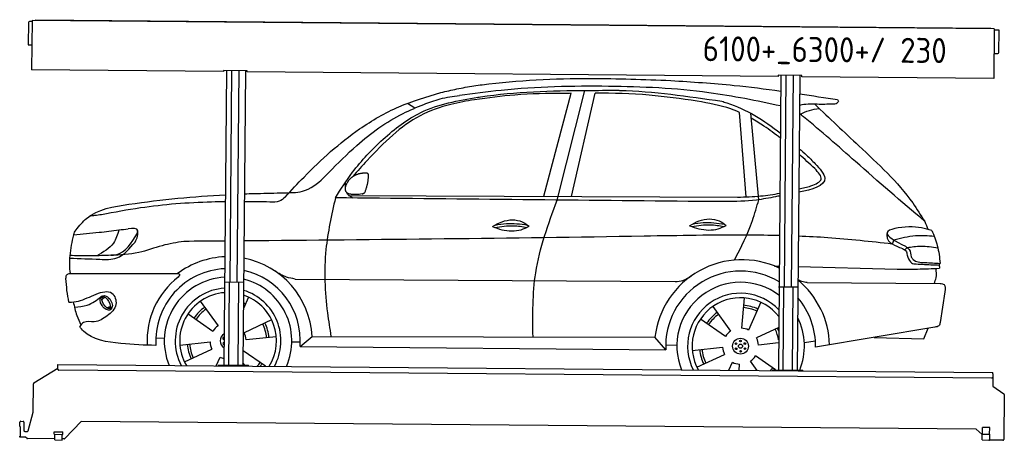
# Model space of a CAD drawing. Header units: millimetres. Extents: x 0 to 5198, y -17 to 2203.
import ezdxf

# ---------------------------------------------------------------- set-up
doc = ezdxf.new("R2010")
doc.units = ezdxf.units.MM
for name, color, linetype, lineweight in [('AM_0', 7, 'Continuous', 50), ('car', 10, 'Continuous', 25), ('Logo', 7, 'Continuous', 25), ('Plattform', 7, 'Continuous', 25)]:
    doc.layers.add(name, color=color, linetype=linetype, lineweight=lineweight)
doc.styles.get("Standard").update_dxf_attribs({"font": 'ISOCP.SHX'})

# ---------------------------------------------------------------- blocks, each defined once
blk = doc.blocks.new('Zubringerplattform GT230  GL550')
at = {"layer": 'Plattform'}
for p, q in [((46, 2187.9), (45, 2071.9)), ((65, 2192.7), (51, 2192.9)), ((65.1, 2198.7), (62.8, 1937.8)), ((5144.9, 2154.4), (65.1, 2198.7)), ((83.1, 2203.1), (5126.9, 2159.1)), ((83.1, 2203.1), (83.1, 2198.6)), ((5126.9, 2159.1), (5126.9, 2154.6)), ((5144.9, 2154.4), (5142.6, 1893.4)), ((5168.8, 2148.2), (5144.8, 2148.4)), ((5169.8, 2030.2), (5170.8, 2146.2)), ((46.9, 2069.9), (63.9, 2069.7)), ((5143.7, 2025.4), (5164.7, 2025.2)), ((1076.7, 1928.9), (62.8, 1937.8)), ((1076.8, 1934.9), (1076.7, 1928.9)), ((1201.8, 1933.8), (1076.8, 1934.9)), ((1091.9, 1934.8), (1078.3, 379.6)), ((1110.5, 817.1), (1120.3, 1934.5)), ((1148.5, 816.7), (1158.3, 1934.2)), ((1191.9, 1933.9), (1178.3, 378.7)), ((1201.7, 1927.8), (1201.8, 1933.8)), ((4003.6, 1903.4), (1201.7, 1927.8)), ((4003.7, 1909.4), (4003.6, 1903.4)), ((4128.7, 1908.3), (4003.7, 1909.4)), ((4018.8, 1909.2), (4005.2, 354.1)), ((4037.4, 791.5), (4047.2, 1909)), ((4075.4, 791.2), (4085.2, 1908.6)), ((4118.8, 1908.4), (4105.2, 353.2)), ((4128.6, 1902.3), (4128.7, 1908.3)), ((5142.6, 1893.4), (4128.6, 1902.3)), ((1179.5, 816.5), (1079.5, 817.3)), ((1103.3, 379.4), (1107.2, 817.1)), ((1153.3, 378.9), (1157.2, 816.7)), ((4106.4, 790.9), (4006.4, 791.8)), ((4030.2, 353.8), (4034.1, 791.6)), ((4080.2, 353.4), (4084.1, 791.1)), ((201.1, 358.3), (201.3, 377.3)), ((201.3, 377.3), (201.4, 383.3)), ((201.4, 383.3), (5138.2, 340.2)), ((1048.3, 379.9), (1208.3, 378.5)), ((1048.3, 379.9), (1048.3, 375.9)), ((1208.3, 374.5), (1208.3, 378.5)), ((74.9, 285.8), (201.2, 363)), ((5132.9, 310.2), (206.1, 353.2)), ((3975.2, 354.3), (4135.2, 352.9)), ((3975.2, 354.3), (3975.2, 350.3)), ((4135.2, 348.9), (4135.2, 352.9)), ((5137.9, 315.2), (5137.5, 267.7)), ((5138.1, 334.2), (5137.9, 315.2)), ((5138.1, 334.2), (5138.2, 340.2)), ((71.8, 131.8), (72.5, 281.6)), ((5137.5, 267.7), (5196, 228.1)), ((5198.2, 224), (5196.1, -12.3)), ((45.3, 33.3), (71.8, 131.8)), ((0.5, 56), (0.7, 78)), ((0.5, 56), (2.8, 56)), ((2.8, 56), (2.3, 5)), ((5.7, 83), (17.7, 82.8)), ((22.7, 77.8), (22.3, 34.8)), ((324.5, 82.2), (238.4, -8.5)), ((5050, 40.9), (324.5, 82.2)), ((0, 0), (0, 5)), ((2.3, 5), (0, 5)), ((28.2, -0.2), (0, 0)), ((27.3, 29.8), (40.4, 29.6)), ((182.6, 14.4), (182.7, 27.4)), ((182.6, 14.4), (227.6, 14)), ((182.7, 27.4), (227.7, 27)), ((184.9, -15.6), (185.1, 14.4)), ((224.9, -16), (225.1, 14)), ((227.6, 14), (227.7, 27)), ((5081.8, 13.2), (5050, 40.9)), ((5081.6, -15.3), (5081.8, 14.7)), ((5081.8, 14.7), (5121.8, 14.3)), ((5082.8, 14.6), (5083.1, 50.6)), ((5121.1, 50.3), (5083.1, 50.6)), ((5120.8, 14.3), (5121.1, 50.3)), ((5121.6, -15.7), (5121.8, 14.3)), ((38.6, -7.2), (31.4, -1.4)), ((184.9, -9.6), (41.7, -8.4)), ((184.9, -15.6), (224.9, -16)), ((234.7, -10), (224.9, -10)), ((5081.6, -15.3), (5121.6, -15.7)), ((5191, -17.3), (5117.9, -16.7))]:
    blk.add_line(p, q, dxfattribs=at)
for centre, radius, start, end in [((51, 2187.9), 5, 89.5, 179.5), ((5168.8, 2146.2), 2, 359.5, 89.5), ((47, 2071.9), 2, 179.5, 269.5), ((5164.8, 2030.2), 5, 269.5, 359.5), ((206.1, 358.2), 5, 179.5, 269.5), ((5132.9, 315.2), 5, 269.5, 359.5), ((77.5, 281.6), 5, 121.4261, 179.5), ((5193.2, 224), 5, 359.5, 55.9134), ((5.7, 78), 5, 89.5, 179.5), ((17.7, 77.8), 5, 359.5, 89.5), ((27.3, 34.8), 5, 179.5, 269.5), ((40.4, 34.6), 5, 269.5, 344.9258), ((5128.9, 23.2), 12, 227.6897, 228.0904), ((28.2, -5.2), 5, 50.8402, 89.5), ((41.7, -3.4), 5, 230.8402, 269.5), ((234.8, -5), 5, 269.5, 316.4902), ((5117.9, -11.7), 5, 232.6301, 269.5), ((5191.1, -12.3), 5, 269.5, 359.5)]:
    blk.add_arc(centre, radius, start, end, dxfattribs=at)
blk = doc.blocks.new('Car_UG_')
at = {"layer": 'car'}
for p, q in [((2754.5, 1298.9), (2893.7, 1843.7)), ((2824.7, 1279.3), (2964.2, 1859.6)), ((2900.4, 1299.7), (3019.3, 1845.7)), ((2069.2, 1757.7), (2028.7, 1781.8)), ((3822.9, 1306.3), (3782.8, 1752)), ((3889.2, 1292.1), (3842.7, 1747.7)), ((1723.6, 1293.2), (3777.2, 1304.5)), ((4603.6, 1087.1), (4595.9, 1065.1)), ((4674.9, 1047.5), (4662.8, 1034.7)), ((3975.9, 942.8), (4000.7, 942.4)), ((4100.7, 941), (4623.1, 933.5)), ((1392, 848.5), (1392.4, 848.5)), ((1445.4, 848.7), (3452, 855)), ((4149.3, 857.2), (4851.3, 859.4)), ((4875.9, 816.5), (4853, 652.9)), ((427.1, 728.6), (441.9, 742.6)), ((428.9, 741.8), (439.4, 751.2)), ((1200.4, 751.1), (1174.1, 690.4)), ((3816.5, 772.9), (3804.5, 613.1)), ((3905.9, 750.7), (3842.2, 603.6)), ((451.7, 687.2), (471.1, 694.6)), ((466.8, 683.4), (482.3, 693.1)), ((946.2, 726.1), (1041.7, 597.3)), ((3651.7, 725.7), (3747.2, 596.9)), ((882.2, 659.8), (1014.6, 569.5)), ((1323.7, 632), (1179.3, 562.5)), ((3587.7, 659.4), (3720.1, 569.1)), ((4824.9, 628.8), (4196.8, 516.3)), ((4001.2, 618), (3884.8, 562.1)), ((4768.2, 566.7), (4789.8, 622.5)), ((713.7, 531.5), (758.4, 529.6)), ((1349.1, 543.4), (1189.9, 525.1)), ((1475.5, 492.5), (1538.2, 546.9)), ((1538.2, 546.9), (3348.3, 561.1)), ((3406.3, 494.3), (3348.3, 561.1)), ((3405.5, 520.5), (3464.5, 519.2)), ((4001.3, 536.8), (3895.4, 524.7)), ((4137.1, 540.1), (4195.5, 549.4)), ((4505, 571.5), (4768.2, 566.7)), ((840.7, 493.4), (999.9, 511.8)), ((866.1, 404.9), (1010.5, 474.4)), ((1431.6, 516.8), (1476.4, 517.2)), ((1475.5, 492.5), (3406.3, 494.3)), ((3546.2, 493), (3705.5, 511.3)), ((3571.6, 404.5), (3716.1, 474)), ((1033.1, 386.4), (1053.2, 432.8)), ((1293.4, 386.8), (1175.2, 467.4)), ((3740.4, 390.1), (3758.7, 432.4)), ((3793.9, 390.1), (3796.4, 422.9)), ((3889.9, 390.3), (3853.7, 439.1)), ((3987.1, 394.4), (3880.8, 467)), ((1184.4, 390.6), (1174.4, 404.1))]:
    blk.add_line(p, q, dxfattribs=at)
for centre, radius in [((3800.5, 518), 41.9), ((3776.6, 530.9), 4.46), ((3800.5, 518), 10.7), ((3799.7, 545.2), 4.46), ((3823.6, 532.2), 4.46), ((3777.3, 503.8), 4.46), ((3801.2, 490.8), 4.46), ((3824.4, 505.1), 4.46)]:
    blk.add_circle(centre, radius, dxfattribs=at)
for centre, radius, start, end in [((1095.1, 518.9), 443.9, 92.7697, 127.5084), ((1095.1, 518.9), 443.9, 3.6233, 79.8072), ((3808.1, 511.8), 462.5, 65.3819, 173.8782), ((1094.9, 518.4), 381.5, 93.1752, 184.141), ((1094.9, 518.4), 381.5, 356.1115, 78.0675), ((3801.1, 518.4), 395.6, 59.6848, 183.4999), ((1094.9, 518.4), 427.8, 128.5907, 183.5582), ((1094.9, 518.4), 336.7, 93.592, 203.1531), ((1094.9, 518.4), 336.7, 337.0019, 76.4435), ((3801.1, 518.4), 336.7, 53.602, 202.4775), ((3808.1, 511.8), 462.5, 2.1852, 50.7297), ((1094.9, 518.4), 279.1, 94.3179, 208.2913), ((1094.9, 518.4), 279.1, 331.8638, 73.5591), ((3800.5, 518), 279.1, 44.0685, 207.3462), ((1094.9, 518.4), 255.4, 94.7117, 211.1808), ((1094.9, 518.4), 255.4, 328.9743, 71.9775), ((3800.5, 518), 255.4, 38.2519, 210.1193), ((3800.5, 518), 216.3, 65.4485, 86.5251), ((3801.1, 518.4), 395.6, 359.6869, 40.7279), ((1094.9, 518.4), 216.3, 125.4485, 146.5251), ((1094.9, 518.4), 204, 125.3726, 146.5671), ((1094.9, 518.4), 216.3, 65.4485, 68.5556), ((1094.9, 518.4), 204, 65.3726, 67.172), ((3800.5, 518), 216.3, 125.4485, 146.5251), ((3800.5, 518), 204, 125.3726, 146.5671), ((3800.5, 518), 204, 65.3726, 86.5671), ((3801.1, 518.4), 336.7, 338.412, 27.0154), ((1094.9, 518.4), 95.2, 124.034, 147.5844), ((1094.9, 518.4), 204, 5.3726, 26.5671), ((1094.9, 518.4), 216.3, 5.4485, 26.5251), ((3800.5, 518), 95.2, 124.034, 147.5844), ((3800.5, 518), 95.2, 64.034, 87.5844), ((3800.5, 518), 204, 10.1162, 26.5671), ((3800.5, 518), 216.3, 21.8837, 26.5251), ((1094.9, 518.4), 41.9, 119.618, 240.5371), ((1071, 531.4), 4.46, 42.993, 317.162), ((1094.9, 518.4), 95.2, 4.034, 27.5844), ((3800.5, 518), 95.2, 4.034, 27.5844), ((1094.9, 518.5), 216.3, 185.4485, 206.5251), ((1094.9, 518.4), 204, 185.3726, 206.5671), ((1094.9, 518.5), 95.2, 184.034, 207.5844), ((1071.8, 504.2), 4.46, 55.0527, 305.1023), ((3800.5, 518), 216.3, 185.4485, 206.5251), ((3800.5, 518), 204, 185.3726, 206.5671), ((3800.5, 518), 95.2, 184.034, 207.5844), ((1094.9, 518.4), 95.2, 244.034, 257.5886), ((1094.9, 518.4), 95.2, 326.6041, 327.5844), ((3800.4, 518), 95.2, 244.034, 267.5844), ((3800.4, 518), 95.2, 304.034, 327.5844), ((1094.9, 518.4), 204, 319.7706, 326.5671), ((1094.9, 518.4), 216.3, 322.4984, 326.5251), ((3800.5, 518), 204, 321.2555, 326.5671), ((3800.4, 518), 216.3, 325.1509, 326.5251)]:
    blk.add_arc(centre, radius, start, end, dxfattribs=at)
for centre, major_axis, ratio in [((450.2, 712.9), (23.2, -35.3), 0.641217), ((448.9, 713.5), (-17.9, 30.2), 0.433194)]:
    blk.add_ellipse(centre, major_axis=major_axis, ratio=ratio, dxfattribs=at)
for points, knots in [([(2378.9, 1878.2), (2393.6, 1880.3), (2597.4, 1909.8), (2945.3, 1929.8), (3277.6, 1920.6), (3418.8, 1916.7)], [0, 0, 0, 0, 44.363443, 617.827051, 1041.677324, 1041.677324, 1041.677324, 1041.677324]), ([(2204.9, 1840.5), (2232.9, 1847.6), (2290.5, 1862.1), (2348.9, 1872.7), (2378.9, 1878.2)], [0, 0, 0, 0, 86.602296, 178.13615, 178.13615, 178.13615, 178.13615]), ([(3999.6, 1788), (3873.5, 1813.7), (3573.2, 1872), (3077.3, 1888.5), (2636.9, 1874.1), (2376.7, 1837.2), (2303.7, 1826.9)], [67.643161, 67.643161, 67.643161, 67.643161, 452.969864, 984.660554, 1551.463157, 1772.575196, 1772.575196, 1772.575196, 1772.575196]), ([(3418.8, 1916.7), (3530.2, 1910.5), (3724.3, 1899.8), (3917.3, 1877.5), (3999.5, 1866.9)], [0, 0, 0, 0, 334.596694, 583.024122, 583.024122, 583.024122, 583.024122]), ([(1388.9, 1280.8), (1421.4, 1316.7), (1540.5, 1448.5), (1731.3, 1623.3), (1979.3, 1771.7), (2130.2, 1817.7), (2204.9, 1840.5)], [0, 0, 0, 0, 145.246154, 533.109695, 771.486221, 1004.894321, 1004.894321, 1004.894321, 1004.894321]), ([(2115.4, 1777.6), (2144, 1788.7), (2204.8, 1812.2), (2269.4, 1821.8), (2303.7, 1826.9)], [0, 0, 0, 0, 91.476949, 195.154815, 195.154815, 195.154815, 195.154815]), ([(2893.7, 1843.7), (2880.3, 1843.4), (2780.8, 1841.3), (2610.1, 1837.9), (2454.4, 1815.2), (2383.7, 1804.9)], [666.326512, 666.326512, 666.326512, 666.326512, 706.624571, 964.215873, 1178.205668, 1178.205668, 1178.205668, 1178.205668]), ([(2400, 1818), (2404.9, 1818.8), (2595.1, 1849.8), (2843.4, 1858.5), (3085.5, 1861.5), (3140, 1862.2)], [0, 0, 0, 0, 14.958905, 578.066478, 741.647169, 741.647169, 741.647169, 741.647169]), ([(3558.3, 1809.2), (3473.8, 1820.4), (3294.8, 1844.1), (3114.5, 1846.5), (3019.3, 1845.7)], [0, 0, 0, 0, 255.50817, 540.950796, 540.950796, 540.950796, 540.950796]), ([(3140, 1862.2), (3142.9, 1862.1), (3326.5, 1859), (3508.9, 1834.3), (3688.3, 1810)], [0, 0, 0, 0, 8.707457, 550.797583, 550.797583, 550.797583, 550.797583]), ([(4299.4, 1824.5), (4301.1, 1822.9), (4306.8, 1817.8), (4295.3, 1799.9), (4281.4, 1800), (4272.7, 1800.1)], [0, 0, 0, 0, 6.503563, 21.332115, 46.748977, 46.748977, 46.748977, 46.748977]), ([(1617.4, 1413), (1665.2, 1462.1), (1782, 1582.1), (1951, 1707.7), (2078.8, 1762), (2115.4, 1777.6)], [0, 0, 0, 0, 205.645796, 502.611548, 621.944957, 621.944957, 621.944957, 621.944957]), ([(1654.2, 1279.4), (1682.7, 1325.6), (1752.9, 1439.1), (1900, 1596.5), (2111.2, 1765.1), (2296.5, 1799), (2400, 1818)], [0, 0, 0, 0, 162.281083, 399.433399, 644.903205, 954.973623, 954.973623, 954.973623, 954.973623]), ([(2383.7, 1804.9), (2341.7, 1797.1), (2243.4, 1778.8), (2091.5, 1724.7), (1946.4, 1614.2), (1835.9, 1497.3), (1768.9, 1420.8), (1744, 1392.3)], [0, 0, 0, 0, 128.205286, 300.044117, 477.787268, 668.958491, 782.608096, 782.608096, 782.608096, 782.608096]), ([(3782.8, 1752), (3767.7, 1758.4), (3695.5, 1786.2), (3618.8, 1799.1), (3558.3, 1809.2)], [496.692868, 496.692868, 496.692868, 496.692868, 546.059875, 728.869941, 728.869941, 728.869941, 728.869941]), ([(3688.3, 1810), (3697.4, 1807.3), (3810.5, 1774.7), (3912.8, 1711.1), (3999.8, 1644.8)], [0, 0, 0, 0, 28.300877, 352.942121, 352.942121, 352.942121, 352.942121]), ([(4272.7, 1800.1), (4246.2, 1799.3), (4189.7, 1797.4), (4128.2, 1800.6), (4099.6, 1791.7)], [0, 0, 0, 0, 80.522652, 171.938502, 171.938502, 171.938502, 171.938502]), ([(4102.6, 1746.1), (4118.6, 1753.7), (4150.7, 1769), (4186, 1773.8), (4203.7, 1776.3)], [0, 0, 0, 0, 52.794285, 106.128892, 106.128892, 106.128892, 106.128892]), ([(4179.5, 1798.8), (4257.8, 1726.3), (4437, 1560.4), (4649.9, 1368.1), (4745.2, 1219.1), (4766.1, 1186.5)], [0, 0, 0, 0, 320.576675, 734.270248, 850.262502, 850.262502, 850.262502, 850.262502]), ([(3999.8, 1618), (3971.5, 1640.2), (3921.5, 1676.6), (3868.2, 1709), (3845.4, 1721.4)], [241.71874, 241.71874, 241.71874, 241.71874, 349.622047, 427.224064, 427.224064, 427.224064, 427.224064]), ([(4766.1, 1186.5), (4642.7, 1290), (4426.8, 1471.1), (4208.7, 1663.4), (4106.6, 1743), (4099.6, 1748.4)], [0, 0, 0, 0, 483.056147, 845.367922, 871.691455, 871.691455, 871.691455, 871.691455]), ([(4139.3, 1529.9), (4154.1, 1515.7), (4189.9, 1481.2), (4280.5, 1379.6), (4168, 1348.1), (4100.2, 1333.9)], [0, 0, 0, 0, 64.508303, 155.959603, 318.635139, 318.635139, 318.635139, 318.635139]), ([(4163.4, 1367.4), (4188.7, 1377.8), (4239.7, 1398.8), (4201.8, 1439.2), (4182.7, 1459.6)], [0, 0, 0, 0, 64.897781, 131.027998, 131.027998, 131.027998, 131.027998]), ([(1362.8, 1302.5), (1368.8, 1302.9), (1407.9, 1305), (1493.7, 1301.8), (1569.8, 1361.8), (1608.4, 1403.3), (1617.4, 1413)], [0, 0, 0, 0, 17.864769, 117.886459, 248.863247, 288.815655, 288.815655, 288.815655, 288.815655]), ([(1173.2, 1295.7), (1190.1, 1296.5), (1252.9, 1299.2), (1316.4, 1301.1), (1362.8, 1302.5)], [929.759793, 929.759793, 929.759793, 929.759793, 980.786507, 1119.82356, 1119.82356, 1119.82356, 1119.82356]), ([(1745.4, 1279.4), (1738, 1283.2), (1724, 1290.2), (1716.2, 1302), (1713.6, 1308.4)], [0, 0, 0, 0, 23.95332, 45.454919, 45.454919, 45.454919, 45.454919]), ([(3977.6, 1308.5), (3943.9, 1301.6), (3856.5, 1283.9), (3701.9, 1279.4), (3582.2, 1279.3), (3517.2, 1279.2)], [0, 0, 0, 0, 103.03135, 267.243941, 462.405232, 462.405232, 462.405232, 462.405232]), ([(3777.2, 1304.5), (3817.8, 1306), (3892.8, 1308.8), (3966.5, 1321), (4000.2, 1327.8)], [0, 0, 0, 0, 121.545303, 224.703918, 224.703918, 224.703918, 224.703918]), ([(286.3, 1096.4), (303.8, 1118.4), (371, 1202.7), (663.3, 1253.7), (905.9, 1279.4), (1073.2, 1290.1)], [0, 0, 0, 0, 82.89181, 318.191673, 828.393697, 828.393697, 828.393697, 828.393697]), ([(1073.3, 1252.6), (1049.1, 1252.2), (899.1, 1248), (679.8, 1229.2), (488.3, 1191.2), (420.3, 1177.8)], [234.800006, 234.800006, 234.800006, 234.800006, 307.290604, 684.949059, 892.925798, 892.925798, 892.925798, 892.925798]), ([(1388.9, 1280.8), (1379.1, 1272.1), (1356.3, 1251.9), (1325.6, 1253.1), (1308.1, 1253.8)], [0, 0, 0, 0, 38.143453, 88.165274, 88.165274, 88.165274, 88.165274]), ([(1654.2, 1279.4), (1634.6, 1188.7), (1591.5, 988.6), (1605.3, 740), (1630.8, 588.9), (1637.7, 547.7)], [0, 0, 0, 0, 277.646403, 612.029433, 737.577371, 737.577371, 737.577371, 737.577371]), ([(2704.5, 556.1), (2701.9, 669.9), (2696.1, 918.1), (2779.5, 1152.4), (2824.7, 1279.3)], [0, 0, 0, 0, 338.772014, 738.643609, 738.643609, 738.643609, 738.643609]), ([(3764.1, 972.2), (3798.1, 1040.7), (3849.3, 1143.9), (3879.2, 1254.9), (3889.2, 1292.1)], [0, 0, 0, 0, 228.776239, 344.156953, 344.156953, 344.156953, 344.156953]), ([(420.3, 1177.8), (408.1, 1175.9), (387.7, 1172.7), (367.2, 1171.5), (358.9, 1171)], [0, 0, 0, 0, 36.94927, 61.79219, 61.79219, 61.79219, 61.79219]), ([(2485.5, 1135.9), (2501.5, 1145.7), (2547.6, 1174.1), (2626, 1177.5), (2667.1, 1148), (2679.1, 1139.4)], [0, 0, 0, 0, 56.386158, 162.852709, 206.792536, 206.792536, 206.792536, 206.792536]), ([(2499.1, 1144.1), (2518.6, 1148.1), (2575, 1158.6), (2632.3, 1151.3), (2669.8, 1146.1)], [7.57653, 7.57653, 7.57653, 7.57653, 52.544532, 137.659237, 137.659237, 137.659237, 137.659237]), ([(3525.4, 1151.2), (3541.4, 1161), (3587.5, 1189.4), (3666, 1192.8), (3707, 1163.4), (3719.1, 1154.7)], [0, 0, 0, 0, 56.386158, 162.852709, 206.792536, 206.792536, 206.792536, 206.792536]), ([(3525.4, 1151.2), (3541.5, 1145.3), (3589.6, 1128.3), (3660.4, 1126.1), (3705.1, 1147.9), (3719.1, 1154.7)], [5.208578, 5.208578, 5.208578, 5.208578, 44.198582, 121.455021, 156.55166, 156.55166, 156.55166, 156.55166]), ([(3537.1, 1147), (3569.5, 1152.4), (3626.1, 1161.9), (3682.5, 1153.1), (3706.7, 1148.8)], [0, 0, 0, 0, 73.878693, 129.282646, 129.282646, 129.282646, 129.282646]), ([(3539, 1159.5), (3558.5, 1163.4), (3614.9, 1173.9), (3672.2, 1166.7), (3709.7, 1161.4)], [7.57653, 7.57653, 7.57653, 7.57653, 52.544532, 137.659237, 137.659237, 137.659237, 137.659237]), ([(4804.5, 1139.3), (4768.5, 1148.6), (4697.6, 1166.9), (4511.1, 1131.8), (4614.2, 1080.1), (4666.2, 1053.9)], [0, 0, 0, 0, 123.107987, 242.156921, 363.520645, 363.520645, 363.520645, 363.520645]), ([(274.2, 1070), (318.9, 1074.8), (398.5, 1083.2), (477.8, 1094), (512.7, 1098.7)], [0, 0, 0, 0, 134.722083, 240.148268, 240.148268, 240.148268, 240.148268]), ([(274.2, 1070), (274.3, 1070.4), (276.3, 1079.9), (281.4, 1088.3), (286.3, 1096.4)], [0, 0, 0, 0, 1.13726, 29.051294, 29.051294, 29.051294, 29.051294]), ([(512.7, 1098.7), (505.4, 1073.9), (487.5, 1012.7), (431.2, 980.2), (397.7, 960.9)], [0, 0, 0, 0, 75.006289, 185.501988, 185.501988, 185.501988, 185.501988]), ([(610.3, 1082.5), (611.5, 1087.2), (617.2, 1110.5), (585.9, 1107.4), (560.8, 1104.9)], [0, 0, 0, 0, 13.096912, 65.411115, 65.411115, 65.411115, 65.411115]), ([(598.6, 1035.4), (604, 1045.4), (614.6, 1064.6), (613.5, 1086.5), (613, 1097.1)], [0, 0, 0, 0, 33.373471, 64.521028, 64.521028, 64.521028, 64.521028]), ([(4000.5, 1103.8), (3945.8, 1104.6), (3707.3, 1105.2), (2765.3, 1077.6), (1877.6, 1060.3), (1173.6, 1047.2)], [596.895548, 596.895548, 596.895548, 596.895548, 760.963773, 1312.001547, 3424.388377, 3424.388377, 3424.388377, 3424.388377]), ([(2485.5, 1135.9), (2501.5, 1129.9), (2549.7, 1112.9), (2620.5, 1110.8), (2665.2, 1132.6), (2679.1, 1139.4)], [5.208578, 5.208578, 5.208578, 5.208578, 44.198582, 121.455021, 156.55166, 156.55166, 156.55166, 156.55166]), ([(2497.2, 1131.7), (2529.6, 1137.1), (2586.2, 1146.5), (2642.6, 1137.7), (2666.8, 1133.4)], [0, 0, 0, 0, 73.878693, 129.282646, 129.282646, 129.282646, 129.282646]), ([(4595.9, 1065.1), (4482.5, 1076.4), (4317.6, 1092.9), (4152.2, 1100.1), (4100.5, 1101.6)], [0, 0, 0, 0, 341.879851, 496.891551, 496.891551, 496.891551, 496.891551]), ([(4568.2, 1096), (4570.5, 1091), (4580, 1070), (4614.6, 1057.1), (4639.9, 1045.9), (4649.7, 1041.5)], [0, 0, 0, 0, 16.389871, 67.796127, 100.528992, 100.528992, 100.528992, 100.528992]), ([(4603.6, 1087.1), (4641.5, 1097.5), (4711.4, 1116.7), (4783.7, 1111.7), (4816.8, 1109.3)], [0, 0, 0, 0, 116.874908, 215.743745, 215.743745, 215.743745, 215.743745]), ([(4804.5, 1139.3), (4815.5, 1112.9), (4838.7, 1057.1), (4846.1, 997.1), (4849.9, 965.5)], [0, 0, 0, 0, 85.533017, 180.427109, 180.427109, 180.427109, 180.427109]), ([(258.7, 865.9), (255.2, 897.3), (253, 965.8), (266.8, 1033.4), (274.2, 1070)], [233.087768, 233.087768, 233.087768, 233.087768, 327.386109, 438.943239, 438.943239, 438.943239, 438.943239]), ([(471.4, 964.1), (480.6, 964.8), (544.1, 969.7), (579.8, 1030.5), (610.3, 1082.5)], [0, 0, 0, 0, 27.186628, 187.736759, 187.736759, 187.736759, 187.736759]), ([(856.7, 1041.3), (818.2, 1034.8), (737.2, 1021), (614.1, 970.8), (521.1, 966.4), (471.4, 964.1)], [0, 0, 0, 0, 117.033337, 246.052945, 394.183881, 394.183881, 394.183881, 394.183881]), ([(4649.7, 1041.5), (4656.8, 1038.4), (4671.7, 1031.8), (4674, 1015.6), (4675.2, 1007.1)], [0, 0, 0, 0, 21.842303, 45.682515, 45.682515, 45.682515, 45.682515]), ([(4666.2, 1053.9), (4673.6, 1048.7), (4692.2, 1035.4), (4695, 1012.1), (4696.7, 998)], [0, 0, 0, 0, 26.318616, 66.284673, 66.284673, 66.284673, 66.284673]), ([(4674.9, 1047.5), (4698.8, 1051.4), (4752.7, 1060.3), (4806.8, 1051.8), (4837, 1047.1)], [0, 0, 0, 0, 72.240439, 162.98683, 162.98683, 162.98683, 162.98683]), ([(255.8, 947.1), (307.6, 945.6), (388.9, 943.2), (521.3, 939.7), (570, 1000), (598.6, 1035.4)], [0, 0, 0, 0, 158.046902, 247.919639, 375.430208, 375.430208, 375.430208, 375.430208]), ([(4675.2, 1007.1), (4676.6, 1003.4), (4681.9, 988.7), (4693.2, 963.5), (4714.2, 961.8), (4722.6, 961.1)], [0, 0, 0, 0, 11.944086, 47.503692, 71.615823, 71.615823, 71.615823, 71.615823]), ([(4696.7, 998), (4699.7, 993.3), (4714.5, 970.4), (4777, 969.3), (4823.6, 966.8), (4849.9, 965.5)], [0, 0, 0, 0, 16.485849, 80.052138, 161.961551, 161.961551, 161.961551, 161.961551]), ([(471.4, 964.1), (438.5, 962.6), (370.4, 959.4), (298.7, 958.3), (260.1, 961.4), (256.7, 961.7)], [0, 0, 0, 0, 98.913306, 204.443634, 214.852043, 214.852043, 214.852043, 214.852043]), ([(4623.1, 933.5), (4658.7, 933.6), (4733.3, 933.7), (4807.8, 937.9), (4846.7, 940.1)], [0, 0, 0, 0, 106.769841, 223.734473, 223.734473, 223.734473, 223.734473]), ([(4722.6, 961.1), (4752.4, 959.8), (4792.9, 958.1), (4833.5, 957), (4844.4, 956.7)], [0, 0, 0, 0, 89.235627, 121.835134, 121.835134, 121.835134, 121.835134]), ([(4819.1, 859.3), (4823.2, 869.3), (4833.4, 894.8), (4830.6, 922.3), (4828.8, 939.1)], [0, 0, 0, 0, 32.021295, 81.392264, 81.392264, 81.392264, 81.392264]), ([(1445.4, 848.7), (1430.2, 851.2), (1391.5, 857.5), (1358.1, 878.1), (1337.8, 890.6)], [0, 0, 0, 0, 45.939522, 116.435962, 116.435962, 116.435962, 116.435962]), ([(3452, 855), (3465.9, 856.5), (3497.5, 859.8), (3523.8, 877.7), (3538.6, 887.7)], [0, 0, 0, 0, 41.31295, 93.783848, 93.783848, 93.783848, 93.783848]), ([(235.9, 839.4), (236.5, 847.5), (237.3, 858), (248.9, 866.1), (255, 866), (258.7, 865.9)], [0, 0, 0, 0, 22.369619, 29.273836, 40.160281, 40.160281, 40.160281, 40.160281]), ([(258.7, 865.9), (320.7, 866.5), (531.9, 868.4), (743.1, 870.3), (824.8, 871)], [24.694283, 24.694283, 24.694283, 24.694283, 210.588534, 658.29544, 658.29544, 658.29544, 658.29544]), ([(824.8, 871), (829.3, 870.5), (840.6, 869.1), (832.8, 859), (828.1, 852.8)], [0, 0, 0, 0, 10.752795, 27.576977, 27.576977, 27.576977, 27.576977]), ([(4149.3, 857.2), (4139.5, 858.3), (4122.3, 860.2), (4107.2, 868), (4100.8, 871.8)], [0, 0, 0, 0, 29.123879, 51.251259, 51.251259, 51.251259, 51.251259]), ([(4851.3, 859.4), (4859.3, 858.7), (4881.5, 856.7), (4878.1, 832.2), (4875.9, 816.5)], [0, 0, 0, 0, 21.151799, 59.232385, 59.232385, 59.232385, 59.232385]), ([(252.9, 714.2), (269.9, 715.8), (321.1, 720.7), (384.5, 758.2), (483.6, 786.7), (514.8, 694.5), (476.6, 662), (455.6, 644.1)], [0, 0, 0, 0, 50.161126, 151.683964, 234.294042, 296.871295, 373.222701, 373.222701, 373.222701, 373.222701]), ([(281.9, 689.2), (305, 690.9), (357.5, 694.9), (399.7, 727.1), (423.4, 745.1)], [0, 0, 0, 0, 68.191309, 155.020743, 155.020743, 155.020743, 155.020743]), ([(275.8, 716.6), (281, 692.2), (290.1, 649.8), (309.4, 611.1), (317.6, 594.7)], [0, 0, 0, 0, 74.615031, 129.277415, 129.277415, 129.277415, 129.277415]), ([(455.6, 644.1), (434.3, 629.5), (397.1, 604.2), (335, 619.5), (317.3, 594.6), (311.1, 585.8)], [0, 0, 0, 0, 75.158891, 131.059011, 161.208919, 161.208919, 161.208919, 161.208919]), ([(4853, 652.9), (4851.7, 646.7), (4848.8, 632.1), (4833.6, 630), (4824.9, 628.8)], [0, 0, 0, 0, 17.391955, 40.853649, 40.853649, 40.853649, 40.853649]), ([(714.4, 490.9), (654.2, 491.7), (524.7, 495.1), (367.7, 518.2), (317.3, 577.5), (311.1, 585.8)], [46.114962, 46.114962, 46.114962, 46.114962, 230.839937, 438.448503, 469.89769, 469.89769, 469.89769, 469.89769])]:
    blk.add_open_spline(points, degree=3, knots=knots, dxfattribs=at)
for points, degree in [([(4099.5, 1853.4), (4166.2, 1844.1), (4232.8, 1834.3), (4299.4, 1824.5)], 3), ([(4099.9, 1563.6), (4113.1, 1552.4), (4126.2, 1541.2), (4139.3, 1529.9)], 3), ([(4182.7, 1459.6), (4155.2, 1484.6), (4127.7, 1509.7), (4099.9, 1534.2)], 3), ([(1718, 1363.6), (1734.2, 1394), (1776.8, 1408.5)], 2), ([(1776.8, 1408.5), (1805.5, 1414.5), (1818.4, 1413.4)], 2), ([(1809, 1309.2), (1829.9, 1362.4), (1826.9, 1407.3)], 2), ([(1818.4, 1413.4), (1824.5, 1407.4), (1826.9, 1407.3)], 2), ([(1707.2, 1336.7), (1706.4, 1344.5), (1706, 1352.8), (1705.6, 1361)], 3), ([(1795.5, 1301.4), (1673.5, 1281.6), (1718, 1363.6)], 2), ([(4100.2, 1351), (4121.3, 1356.3), (4142.3, 1361.9), (4163.4, 1367.4)], 3), ([(1795.5, 1301.4), (1801.5, 1303.2), (1809, 1309.2)], 2), ([(4000.2, 1313.5), (3992.6, 1311.8), (3985.1, 1310.2), (3977.6, 1308.5)], 3), ([(1308.1, 1253.8), (1263.2, 1253.9), (1218.2, 1254), (1173.3, 1253.8)], 3), ([(3517.2, 1279.2), (2896.2, 1279.3), (2275.2, 1279.4), (1654.2, 1279.4)], 3), ([(4766.1, 1186.5), (4772.3, 1172.5), (4778.5, 1158.5), (4784.6, 1144.4)], 3), ([(512.7, 1098.7), (528.7, 1100.8), (544.8, 1102.8), (560.8, 1104.9)], 3), ([(4567.4, 1121.2), (4567.7, 1112.8), (4568, 1104.4), (4568.2, 1096)], 3), ([(1073.6, 1045.3), (1001.3, 1044), (929, 1042.7), (856.7, 1041.3)], 3), ([(4842.9, 965.8), (4844.4, 957.3), (4845.6, 948.7), (4846.7, 940.1)], 3), ([(252.9, 714.2), (243.1, 754.9), (239, 797.1), (235.9, 839.4)], 3)]:
    blk.add_open_spline(points, degree=degree, dxfattribs=at)

msp = doc.modelspace()

# ---------------------------------------------------------------- block references
at = {"layer": 'AM_0'}
msp.add_blockref('Zubringerplattform GT230  GL550', (0, 0), dxfattribs=at)
at = {"layer": 'AM_0', "rotation": 359.4224719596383}
msp.add_blockref('Car_UG_', (0, 0), dxfattribs=at)

# ---------------------------------------------------------------- texts
at = {"layer": 'Logo'}
msp.add_text('6100+_6300+/ 230', height=132, rotation=359.5306, dxfattribs=at).set_placement((3605.5, 1984.3))

doc.saveas('drawing.dxf')
